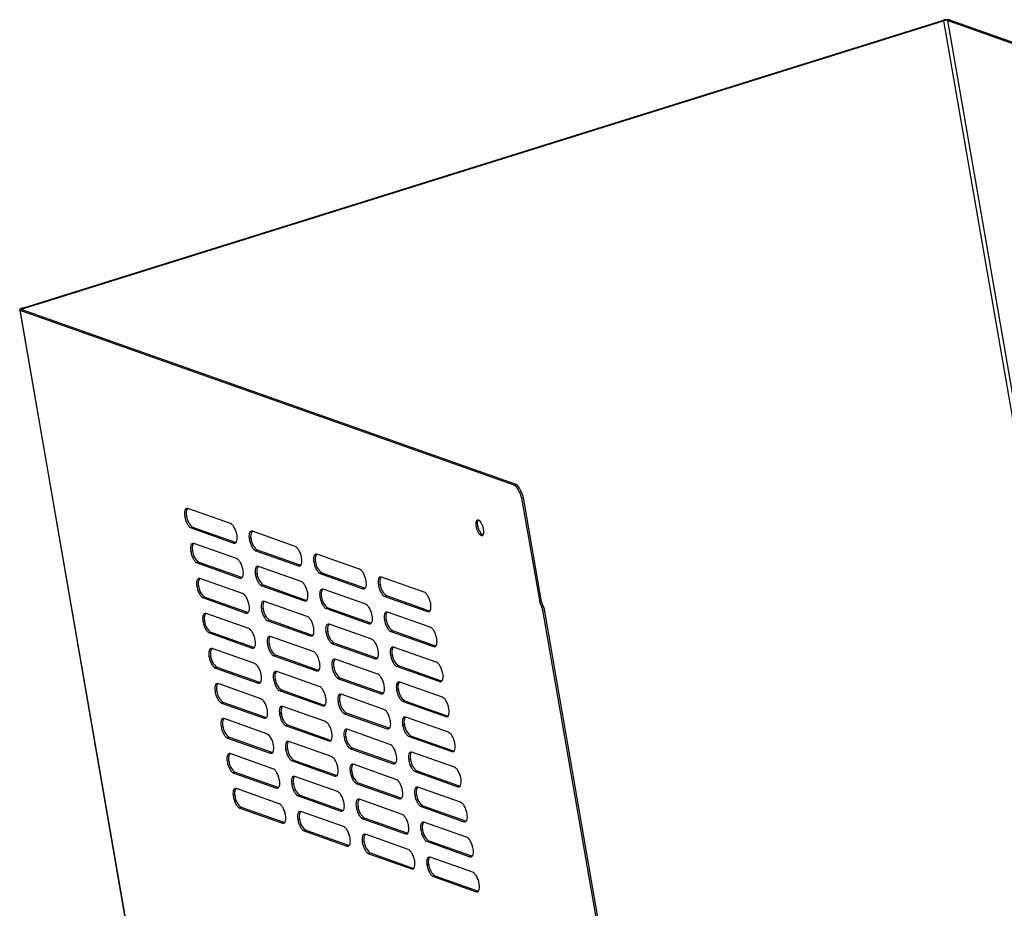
# Model space of a CAD drawing. Header units: millimetres. Extents: x -365 to 375, y -176 to 680.
# Tile 3 of 4: x -240 to -1, y 464 to 680. Entities that reach past the tile are written whole.
import ezdxf

# ---------------------------------------------------------------- set-up
doc = ezdxf.new("R2010")
doc.units = ezdxf.units.MM

msp = doc.modelspace()

# ---------------------------------------------------------------- linework, layer by layer
at = {"color": 7, "linetype": 'Continuous', "lineweight": 25}
for p, q in [((-239.67, 610.09), (-15.6, 680.15)), ((-239.43, 610.01), (-15.37, 680.07)), ((-15.37, 680.07), (-15.6, 680.15)), ((-15.37, 680.07), (70, 187.11)), ((-14.3, 680.15), (-13.86, 680.29)), ((71.07, 187.19), (-14.3, 680.15)), ((-14.3, 680.15), (105.99, 637.55)), ((-13.86, 680.29), (106.42, 637.69)), ((-240.33, 609.65), (-214.21, 458.78)), ((-239.74, 609.66), (-240.18, 609.52)), ((-119.89, 566.92), (-240.18, 609.52)), ((-214.07, 458.73), (-240.18, 609.52)), ((-119.46, 567.06), (-239.74, 609.66)), ((-239.43, 610.01), (-239.67, 610.09)), ((-239.34, 609.51), (-239.43, 610.01)), ((-119.89, 566.92), (-119.46, 567.06)), ((-118.7, 566.27), (-119.13, 566.13)), ((-118.6, 565.21), (-119.13, 566.13)), ((-118.7, 566.27), (-118.17, 565.34)), ((-118.6, 565.21), (-118.17, 565.34)), ((-117.66, 563.9), (-118.09, 563.77)), ((-118.09, 563.77), (-113.7, 538.4)), ((-113.27, 538.54), (-117.66, 563.9)), ((-188.99, 557.58), (-199.38, 561.26)), ((-199.72, 559.44), (-200.15, 559.31)), ((-198.13, 556.65), (-198.56, 556.52)), ((-198.56, 556.52), (-188.17, 552.84)), ((-187.74, 552.97), (-198.13, 556.65)), ((-128.77, 557.01), (-129.2, 556.87)), ((-173.27, 552.01), (-183.66, 555.69)), ((-187.52, 549.05), (-197.9, 552.73)), ((-187.74, 552.97), (-188.17, 552.84)), ((-184, 553.87), (-184.43, 553.74)), ((-198.24, 550.91), (-198.67, 550.77)), ((-182.4, 551.09), (-182.84, 550.95)), ((-182.84, 550.95), (-172.45, 547.27)), ((-172.02, 547.41), (-182.4, 551.09)), ((-157.55, 546.44), (-167.94, 550.12)), ((-196.65, 548.12), (-197.08, 547.99)), ((-197.08, 547.99), (-186.7, 544.31)), ((-186.26, 544.44), (-196.65, 548.12)), ((-171.79, 543.48), (-182.18, 547.16)), ((-172.02, 547.41), (-172.45, 547.27)), ((-168.27, 548.31), (-168.71, 548.17)), ((-186.26, 544.44), (-186.7, 544.31)), ((-182.52, 545.34), (-182.95, 545.21)), ((-166.68, 545.52), (-167.12, 545.38)), ((-167.12, 545.38), (-156.73, 541.7)), ((-156.3, 541.84), (-166.68, 545.52)), ((-141.83, 540.88), (-152.22, 544.55)), ((-196.76, 542.38), (-197.2, 542.24)), ((-186.04, 540.52), (-196.43, 544.19)), ((-180.93, 542.55), (-181.36, 542.42)), ((-181.36, 542.42), (-170.97, 538.74)), ((-170.54, 538.87), (-180.93, 542.55)), ((-152.55, 542.74), (-152.99, 542.6)), ((-195.17, 539.59), (-195.6, 539.45)), ((-184.78, 535.91), (-195.17, 539.59)), ((-166.8, 539.77), (-167.23, 539.64)), ((-156.07, 537.91), (-166.46, 541.59)), ((-156.3, 541.84), (-156.73, 541.7)), ((-150.96, 539.95), (-151.39, 539.81)), ((-151.39, 539.81), (-141.01, 536.14)), ((-140.57, 536.27), (-150.96, 539.95)), ((-195.6, 539.45), (-185.22, 535.78)), ((-170.32, 534.95), (-180.7, 538.63)), ((-170.54, 538.87), (-170.97, 538.74)), ((-113.7, 538.4), (-113.27, 538.54)), ((-113.01, 537.82), (-113.45, 537.68)), ((-113.45, 537.68), (-113.18, 537.22)), ((-113.18, 537.22), (-112.75, 537.36)), ((-112.75, 537.36), (-113.01, 537.82)), ((-184.56, 531.98), (-194.95, 535.66)), ((-184.78, 535.91), (-185.22, 535.78)), ((-181.04, 536.81), (-181.47, 536.67)), ((-165.21, 536.99), (-165.64, 536.85)), ((-165.64, 536.85), (-155.25, 533.17)), ((-154.82, 533.31), (-165.21, 536.99)), ((-140.35, 532.34), (-150.74, 536.02)), ((-140.57, 536.27), (-141.01, 536.14)), ((-112.5, 536.64), (-112.93, 536.5)), ((-92.03, 415.81), (-112.93, 536.5)), ((-91.6, 415.94), (-112.5, 536.64)), ((-195.28, 533.84), (-195.72, 533.71)), ((-179.45, 534.02), (-179.88, 533.89)), ((-179.88, 533.89), (-169.5, 530.21)), ((-169.06, 530.34), (-179.45, 534.02)), ((-154.6, 529.38), (-164.98, 533.06)), ((-154.82, 533.31), (-155.25, 533.17)), ((-151.07, 534.21), (-151.51, 534.07)), ((-193.69, 531.06), (-194.13, 530.92)), ((-194.13, 530.92), (-183.74, 527.24)), ((-183.31, 527.38), (-193.69, 531.06)), ((-168.84, 526.42), (-179.23, 530.09)), ((-169.06, 530.34), (-169.5, 530.21)), ((-165.32, 531.24), (-165.75, 531.11)), ((-149.48, 531.42), (-149.92, 531.28)), ((-149.92, 531.28), (-139.53, 527.6)), ((-139.1, 527.74), (-149.48, 531.42)), ((-179.56, 528.28), (-180, 528.14)), ((-163.73, 528.45), (-164.16, 528.32)), ((-164.16, 528.32), (-153.77, 524.64)), ((-153.34, 524.78), (-163.73, 528.45)), ((-139.1, 527.74), (-139.53, 527.6)), ((-193.81, 525.31), (-194.24, 525.18)), ((-183.08, 523.45), (-193.47, 527.13)), ((-183.31, 527.38), (-183.74, 527.24)), ((-177.97, 525.49), (-178.41, 525.35)), ((-178.41, 525.35), (-168.02, 521.68)), ((-167.59, 521.81), (-177.97, 525.49)), ((-149.6, 525.67), (-150.03, 525.54)), ((-138.87, 523.81), (-149.26, 527.49)), ((-153.12, 520.85), (-163.5, 524.53)), ((-153.34, 524.78), (-153.77, 524.64)), ((-148.01, 522.89), (-148.44, 522.75)), ((-148.44, 522.75), (-138.05, 519.07)), ((-137.62, 519.21), (-148.01, 522.89)), ((-192.22, 522.52), (-192.65, 522.39)), ((-192.65, 522.39), (-182.26, 518.71)), ((-181.83, 518.85), (-192.22, 522.52)), ((-167.36, 517.88), (-177.75, 521.56)), ((-167.59, 521.81), (-168.02, 521.68)), ((-163.84, 522.71), (-164.27, 522.57)), ((-181.61, 514.92), (-191.99, 518.6)), ((-181.83, 518.85), (-182.26, 518.71)), ((-178.09, 519.75), (-178.52, 519.61)), ((-162.25, 519.92), (-162.68, 519.79)), ((-162.68, 519.79), (-152.3, 516.11)), ((-151.86, 516.24), (-162.25, 519.92)), ((-137.4, 515.28), (-147.78, 518.96)), ((-137.62, 519.21), (-138.05, 519.07)), ((-192.33, 516.78), (-192.76, 516.65)), ((-176.49, 516.96), (-176.93, 516.82)), ((-176.93, 516.82), (-166.54, 513.14)), ((-166.11, 513.28), (-176.49, 516.96)), ((-151.64, 512.32), (-162.03, 515.99)), ((-151.86, 516.24), (-152.3, 516.11)), ((-148.12, 517.14), (-148.55, 517.01)), ((-190.74, 513.99), (-191.17, 513.86)), ((-191.17, 513.86), (-180.79, 510.18)), ((-180.35, 510.31), (-190.74, 513.99)), ((-166.11, 513.28), (-166.54, 513.14)), ((-162.36, 514.18), (-162.8, 514.04)), ((-146.53, 514.35), (-146.96, 514.22)), ((-146.96, 514.22), (-136.58, 510.54)), ((-136.14, 510.68), (-146.53, 514.35)), ((-176.61, 511.21), (-177.04, 511.08)), ((-165.88, 509.35), (-176.27, 513.03)), ((-160.77, 511.39), (-161.21, 511.25)), ((-161.21, 511.25), (-150.82, 507.58)), ((-150.39, 507.71), (-160.77, 511.39)), ((-180.13, 506.39), (-190.52, 510.07)), ((-180.35, 510.31), (-180.79, 510.18)), ((-175.02, 508.43), (-175.45, 508.29)), ((-164.63, 504.75), (-175.02, 508.43)), ((-146.64, 508.61), (-147.08, 508.47)), ((-135.92, 506.75), (-146.31, 510.43)), ((-136.14, 510.68), (-136.58, 510.54)), ((-190.85, 508.25), (-191.29, 508.11)), ((-175.45, 508.29), (-165.06, 504.61)), ((-150.16, 503.78), (-160.55, 507.46)), ((-150.39, 507.71), (-150.82, 507.58)), ((-189.26, 505.46), (-189.69, 505.33)), ((-189.69, 505.33), (-179.31, 501.65)), ((-178.87, 501.78), (-189.26, 505.46)), ((-164.41, 500.82), (-174.79, 504.5)), ((-164.63, 504.75), (-165.06, 504.61)), ((-160.89, 505.65), (-161.32, 505.51)), ((-145.05, 505.82), (-145.48, 505.69)), ((-145.48, 505.69), (-135.1, 502.01)), ((-134.66, 502.14), (-145.05, 505.82)), ((-178.65, 497.86), (-189.04, 501.53)), ((-178.87, 501.78), (-179.31, 501.65)), ((-178.77, 501.76), (-178.87, 501.78)), ((-175.13, 502.68), (-175.56, 502.55)), ((-159.3, 502.86), (-159.73, 502.72)), ((-159.73, 502.72), (-149.34, 499.04)), ((-148.91, 499.18), (-159.3, 502.86)), ((-134.44, 498.22), (-144.83, 501.89)), ((-134.66, 502.14), (-135.1, 502.01)), ((-189.37, 499.72), (-189.81, 499.58)), ((-173.54, 499.89), (-173.97, 499.76)), ((-173.97, 499.76), (-163.59, 496.08)), ((-163.15, 496.21), (-173.54, 499.89)), ((-148.69, 495.25), (-159.07, 498.93)), ((-148.91, 499.18), (-149.34, 499.04)), ((-145.16, 500.08), (-145.6, 499.94)), ((-187.78, 496.93), (-188.22, 496.79)), ((-188.22, 496.79), (-177.83, 493.12)), ((-177.4, 493.25), (-187.78, 496.93)), ((-159.41, 497.11), (-159.84, 496.98)), ((-143.57, 497.29), (-144.01, 497.15)), ((-144.01, 497.15), (-133.62, 493.48)), ((-133.19, 493.61), (-143.57, 497.29)), ((-173.65, 494.15), (-174.09, 494.01)), ((-162.93, 492.29), (-173.32, 495.97)), ((-163.15, 496.21), (-163.59, 496.08)), ((-157.82, 494.33), (-158.25, 494.19)), ((-158.25, 494.19), (-147.86, 490.51)), ((-147.43, 490.65), (-157.82, 494.33)), ((-177.17, 489.32), (-187.56, 493)), ((-177.4, 493.25), (-177.83, 493.12)), ((-132.96, 489.68), (-143.35, 493.36)), ((-133.19, 493.61), (-133.62, 493.48)), ((-187.9, 491.18), (-188.33, 491.05)), ((-172.06, 491.36), (-172.5, 491.23)), ((-172.5, 491.23), (-162.11, 487.55)), ((-161.68, 487.68), (-172.06, 491.36)), ((-147.21, 486.72), (-157.59, 490.4)), ((-147.43, 490.65), (-147.86, 490.51)), ((-143.69, 491.55), (-144.12, 491.41)), ((-186.31, 488.4), (-186.74, 488.26)), ((-186.74, 488.26), (-176.35, 484.58)), ((-175.92, 484.72), (-186.31, 488.4)), ((-161.45, 483.76), (-171.84, 487.43)), ((-161.68, 487.68), (-162.11, 487.55)), ((-157.93, 488.58), (-158.36, 488.45)), ((-142.1, 488.76), (-142.53, 488.62)), ((-142.53, 488.62), (-132.14, 484.94)), ((-131.71, 485.08), (-142.1, 488.76)), ((-175.92, 484.72), (-176.35, 484.58)), ((-172.18, 485.62), (-172.61, 485.48)), ((-156.34, 485.79), (-156.77, 485.66)), ((-156.77, 485.66), (-146.39, 481.98)), ((-145.95, 482.12), (-156.34, 485.79)), ((-131.49, 481.15), (-141.87, 484.83)), ((-131.71, 485.08), (-132.14, 484.94)), ((-170.58, 482.83), (-171.02, 482.69)), ((-171.02, 482.69), (-160.63, 479.02)), ((-160.2, 479.15), (-170.58, 482.83)), ((-145.95, 482.12), (-146.39, 481.98)), ((-142.21, 483.01), (-142.64, 482.88)), ((-156.45, 480.05), (-156.89, 479.91)), ((-145.73, 478.19), (-156.12, 481.87)), ((-140.62, 480.23), (-141.05, 480.09)), ((-141.05, 480.09), (-130.67, 476.41)), ((-130.23, 476.55), (-140.62, 480.23)), ((-160.2, 479.15), (-160.63, 479.02)), ((-154.86, 477.26), (-155.3, 477.13)), ((-144.48, 473.58), (-154.86, 477.26)), ((-155.3, 477.13), (-144.91, 473.45)), ((-130.01, 472.62), (-140.4, 476.3)), ((-130.23, 476.55), (-130.67, 476.41)), ((-144.48, 473.58), (-144.91, 473.45)), ((-140.73, 474.48), (-141.17, 474.35)), ((-139.14, 471.69), (-139.57, 471.56)), ((-139.57, 471.56), (-129.19, 467.88)), ((-128.75, 468.02), (-139.14, 471.69)), ((-128.75, 468.02), (-129.19, 467.88))]:
    msp.add_line(p, q, dxfattribs=at)
at = {"color": 7, "linetype": 'Continuous', "lineweight": 25, "flags": 128}
for points in [[(-239.67, 610.09), (-239.87, 610.02), (-240.05, 609.94), (-240.19, 609.86), (-240.28, 609.78), (-240.33, 609.7), (-240.33, 609.63), (-240.28, 609.57), (-240.18, 609.52)], [(-239.43, 610.01), (-239.56, 609.96), (-239.67, 609.91), (-239.75, 609.86), (-239.81, 609.81), (-239.84, 609.77), (-239.84, 609.72), (-239.8, 609.69), (-239.74, 609.66)], [(-128.77, 557.01), (-128.82, 557.69), (-128.72, 558.21)], [(-179.31, 501.65), (-179.09, 501.61), (-178.89, 501.67), (-178.72, 501.81), (-178.59, 502.05), (-178.51, 502.35), (-178.47, 502.72), (-178.48, 503.14), (-178.54, 503.6)]]:
    msp.add_lwpolyline(points, dxfattribs=at)
at = {"color": 7, "linetype": 'Continuous', "lineweight": 25}
for centre, radius, start, end in [((-14.48, 676.95), 3.39, 79.5354, 109.3203), ((-14.67, 678.1), 2.09, 79.5354, 109.3203), ((-120.24, 565.54), 1.71, 25.1871, 62.7554), ((-122.14, 563.13), 4.54, 9.8067, 29.1427), ((-197.64, 560.11), 2.18, 147.2546, 197.8731), ((-195.92, 559.76), 3.81, 184.8074, 234.6071), ((-125.8, 557.26), 2.98, 184.8209, 234.5497), ((-181.92, 554.54), 2.18, 147.2546, 197.8731), ((-196.16, 551.58), 2.18, 147.2546, 197.8731), ((-180.2, 554.19), 3.81, 184.8074, 234.6071), ((-194.44, 551.23), 3.81, 184.8074, 234.6071), ((-166.2, 548.98), 2.18, 147.2546, 197.8731), ((-180.44, 546.01), 2.18, 147.2546, 197.8731), ((-164.48, 548.62), 3.81, 184.8074, 234.6071), ((-178.72, 545.66), 3.81, 184.8074, 234.6071), ((-150.48, 543.41), 2.18, 147.2546, 197.8731), ((-194.69, 543.05), 2.18, 147.2546, 197.8731), ((-192.96, 542.7), 3.81, 184.8074, 234.6071), ((-148.75, 543.06), 3.81, 184.8074, 234.6071), ((-164.72, 540.44), 2.18, 147.2546, 197.8731), ((-163, 540.09), 3.81, 184.8074, 234.6071), ((-178.96, 537.48), 2.18, 147.2546, 197.8731), ((-111.46, 538.79), 2.27, 189.8067, 209.1427), ((-114.74, 536.25), 2.27, 9.8067, 29.1427), ((-193.21, 534.51), 2.18, 147.2546, 197.8731), ((-177.24, 537.13), 3.81, 184.8074, 234.6071), ((-149, 534.88), 2.18, 147.2546, 197.8731), ((-191.49, 534.16), 3.81, 184.8074, 234.6071), ((-163.24, 531.91), 2.18, 147.2546, 197.8731), ((-147.28, 534.53), 3.81, 184.8074, 234.6071), ((-177.49, 528.95), 2.18, 147.2546, 197.8731), ((-161.52, 531.56), 3.81, 184.8074, 234.6071), ((-175.76, 528.6), 3.81, 184.8074, 234.6071), ((-191.73, 525.98), 2.18, 147.2546, 197.8731), ((-190.01, 525.63), 3.81, 184.8074, 234.6071), ((-147.52, 526.34), 2.18, 147.2546, 197.8731), ((-145.8, 525.99), 3.81, 184.8074, 234.6071), ((-161.76, 523.38), 2.18, 147.2546, 197.8731), ((-176.01, 520.41), 2.18, 147.2546, 197.8731), ((-160.04, 523.03), 3.81, 184.8074, 234.6071), ((-190.25, 517.45), 2.18, 147.2546, 197.8731), ((-174.29, 520.06), 3.81, 184.8074, 234.6071), ((-146.04, 517.81), 2.18, 147.2546, 197.8731), ((-188.53, 517.1), 3.81, 184.8074, 234.6071), ((-160.29, 514.85), 2.18, 147.2546, 197.8731), ((-144.32, 517.46), 3.81, 184.8074, 234.6071), ((-158.57, 514.5), 3.81, 184.8074, 234.6071), ((-174.53, 511.88), 2.18, 147.2546, 197.8731), ((-172.81, 511.53), 3.81, 184.8074, 234.6071), ((-188.78, 508.92), 2.18, 147.2546, 197.8731), ((-144.57, 509.28), 2.18, 147.2546, 197.8731), ((-142.84, 508.93), 3.81, 184.8074, 234.6071), ((-187.05, 508.57), 3.81, 184.8074, 234.6071), ((-182.34, 503.28), 3.81, 4.8074, 54.6071), ((-158.81, 506.32), 2.18, 147.2546, 197.8731), ((-173.05, 503.35), 2.18, 147.2546, 197.8731), ((-157.09, 505.96), 3.81, 184.8074, 234.6071), ((-187.3, 500.39), 2.18, 147.2546, 197.8731), ((-171.33, 503), 3.81, 184.8074, 234.6071), ((-143.09, 500.75), 2.18, 147.2546, 197.8731), ((-185.58, 500.04), 3.81, 184.8074, 234.6071), ((-157.33, 497.78), 2.18, 147.2546, 197.8731), ((-141.37, 500.4), 3.81, 184.8074, 234.6071), ((-155.61, 497.43), 3.81, 184.8074, 234.6071), ((-171.58, 494.82), 2.18, 147.2546, 197.8731), ((-169.85, 494.47), 3.81, 184.8074, 234.6071), ((-185.82, 491.85), 2.18, 147.2546, 197.8731), ((-141.61, 492.22), 2.18, 147.2546, 197.8731), ((-184.1, 491.5), 3.81, 184.8074, 234.6071), ((-155.85, 489.25), 2.18, 147.2546, 197.8731), ((-139.89, 491.87), 3.81, 184.8074, 234.6071), ((-170.1, 486.29), 2.18, 147.2546, 197.8731), ((-154.13, 488.9), 3.81, 184.8074, 234.6071), ((-168.38, 485.94), 3.81, 184.8074, 234.6071), ((-140.13, 483.68), 2.18, 147.2546, 197.8731), ((-138.41, 483.33), 3.81, 184.8074, 234.6071), ((-154.38, 480.72), 2.18, 147.2546, 197.8731), ((-152.66, 480.37), 3.81, 184.8074, 234.6071), ((-138.66, 475.15), 2.18, 147.2546, 197.8731), ((-136.93, 474.8), 3.81, 184.8074, 234.6071)]:
    msp.add_arc(centre, radius, start, end, dxfattribs=at)
for points, knots in [([(-119.13, 566.13), (-119.27, 566.35), (-119.52, 566.73), (-119.78, 566.86), (-119.89, 566.92)], [0, 0, 0, 0, 0.5592399, 1, 1, 1, 1]), ([(-118.09, 563.77), (-118.16, 564.06), (-118.28, 564.57), (-118.5, 565.01), (-118.6, 565.21)], [0, 0, 0, 0, 0.55924, 1, 1, 1, 1]), ([(-199.38, 561.26), (-199.55, 561.27), (-199.88, 561.31), (-200.15, 560.81), (-200.25, 560.11), (-200.18, 559.57), (-200.15, 559.31)], [0, 0, 0, 0, 0.279619, 0.559238, 0.779619, 1, 1, 1, 1]), ([(-200.15, 559.31), (-200.07, 558.95), (-199.9, 558.24), (-199.45, 557.35), (-198.98, 556.74), (-198.7, 556.59), (-198.56, 556.52)], [0, 0, 0, 0, 0.279619, 0.559238, 0.77962, 1, 1, 1, 1]), ([(-187.4, 554.79), (-187.49, 555.15), (-187.65, 555.86), (-188.1, 556.75), (-188.57, 557.35), (-188.85, 557.5), (-188.99, 557.58)], [0, 0, 0, 0, 0.279599, 0.559198, 0.779564, 1, 1, 1, 1]), ([(-127.36, 556.22), (-127.41, 556.46), (-127.52, 556.96), (-127.84, 557.65), (-128.22, 558.17), (-128.61, 558.44), (-128.94, 558.42), (-129.18, 558.12), (-129.28, 557.58), (-129.23, 557.11), (-129.2, 556.87)], [0, 0, 0, 0, 0.125, 0.25, 0.375, 0.5, 0.625, 0.75, 0.875, 1, 1, 1, 1]), ([(-129.2, 556.87), (-129.14, 556.62), (-129.03, 556.13), (-128.71, 555.44), (-128.34, 554.92), (-127.95, 554.65), (-127.61, 554.66), (-127.38, 554.97), (-127.27, 555.51), (-127.33, 555.98), (-127.36, 556.22)], [0, 0, 0, 0, 0.1250004, 0.25, 0.3749997, 0.5000002, 0.6250005, 0.7500001, 0.8749998, 1, 1, 1, 1]), ([(-188.17, 552.84), (-188.01, 552.82), (-187.68, 552.79), (-187.4, 553.29), (-187.3, 553.99), (-187.37, 554.52), (-187.4, 554.79)], [0, 0, 0, 0, 0.279599, 0.559198, 0.779564, 1, 1, 1, 1]), ([(-183.66, 555.69), (-183.82, 555.71), (-184.15, 555.74), (-184.43, 555.24), (-184.53, 554.54), (-184.46, 554.01), (-184.43, 553.74)], [0, 0, 0, 0, 0.279619, 0.559238, 0.779619, 1, 1, 1, 1]), ([(-197.9, 552.73), (-198.07, 552.74), (-198.4, 552.78), (-198.68, 552.28), (-198.77, 551.58), (-198.71, 551.04), (-198.67, 550.77)], [0, 0, 0, 0, 0.2796192, 0.5592384, 0.7796195, 1, 1, 1, 1]), ([(-184.43, 553.74), (-184.35, 553.38), (-184.18, 552.67), (-183.73, 551.78), (-183.26, 551.18), (-182.98, 551.03), (-182.84, 550.95)], [0, 0, 0, 0, 0.279619, 0.559238, 0.77962, 1, 1, 1, 1]), ([(-171.68, 549.22), (-171.76, 549.58), (-171.93, 550.29), (-172.38, 551.18), (-172.85, 551.78), (-173.13, 551.94), (-173.27, 552.01)], [0, 0, 0, 0, 0.279599, 0.559198, 0.779564, 1, 1, 1, 1]), ([(-198.67, 550.77), (-198.59, 550.42), (-198.43, 549.71), (-197.97, 548.82), (-197.5, 548.21), (-197.22, 548.06), (-197.08, 547.99)], [0, 0, 0, 0, 0.279619, 0.559238, 0.77962, 1, 1, 1, 1]), ([(-172.45, 547.27), (-172.29, 547.25), (-171.95, 547.22), (-171.68, 547.72), (-171.58, 548.42), (-171.65, 548.95), (-171.68, 549.22)], [0, 0, 0, 0, 0.279599, 0.559198, 0.779564, 1, 1, 1, 1]), ([(-167.94, 550.12), (-168.1, 550.14), (-168.43, 550.17), (-168.71, 549.67), (-168.81, 548.98), (-168.74, 548.44), (-168.71, 548.17)], [0, 0, 0, 0, 0.279619, 0.559238, 0.779619, 1, 1, 1, 1]), ([(-185.93, 546.26), (-186.01, 546.61), (-186.17, 547.33), (-186.62, 548.22), (-187.09, 548.82), (-187.38, 548.97), (-187.52, 549.05)], [0, 0, 0, 0, 0.2795992, 0.5591984, 0.7795636, 1, 1, 1, 1]), ([(-182.18, 547.16), (-182.35, 547.17), (-182.68, 547.21), (-182.96, 546.71), (-183.05, 546.01), (-182.98, 545.47), (-182.95, 545.21)], [0, 0, 0, 0, 0.279619, 0.559238, 0.779619, 1, 1, 1, 1]), ([(-168.71, 548.17), (-168.62, 547.81), (-168.46, 547.1), (-168.01, 546.21), (-167.54, 545.61), (-167.26, 545.46), (-167.12, 545.38)], [0, 0, 0, 0, 0.279619, 0.559238, 0.77962, 1, 1, 1, 1]), ([(-186.7, 544.31), (-186.53, 544.29), (-186.2, 544.26), (-185.92, 544.75), (-185.82, 545.45), (-185.89, 545.99), (-185.93, 546.26)], [0, 0, 0, 0, 0.279599, 0.559198, 0.779564, 1, 1, 1, 1]), ([(-182.95, 545.21), (-182.87, 544.85), (-182.7, 544.14), (-182.25, 543.25), (-181.78, 542.65), (-181.5, 542.49), (-181.36, 542.42)], [0, 0, 0, 0, 0.279619, 0.559238, 0.77962, 1, 1, 1, 1]), ([(-155.96, 543.66), (-156.04, 544.01), (-156.21, 544.72), (-156.66, 545.61), (-157.13, 546.22), (-157.41, 546.37), (-157.55, 546.44)], [0, 0, 0, 0, 0.2795992, 0.5591984, 0.7795636, 1, 1, 1, 1]), ([(-152.22, 544.55), (-152.38, 544.57), (-152.71, 544.6), (-152.99, 544.11), (-153.09, 543.41), (-153.02, 542.87), (-152.99, 542.6)], [0, 0, 0, 0, 0.2796192, 0.5592384, 0.7796195, 1, 1, 1, 1]), ([(-196.43, 544.19), (-196.59, 544.21), (-196.92, 544.24), (-197.2, 543.75), (-197.3, 543.05), (-197.23, 542.51), (-197.2, 542.24)], [0, 0, 0, 0, 0.2796192, 0.5592384, 0.7796195, 1, 1, 1, 1]), ([(-197.2, 542.24), (-197.11, 541.89), (-196.95, 541.17), (-196.5, 540.28), (-196.03, 539.68), (-195.75, 539.53), (-195.6, 539.45)], [0, 0, 0, 0, 0.279619, 0.559238, 0.77962, 1, 1, 1, 1]), ([(-170.2, 540.69), (-170.29, 541.05), (-170.45, 541.76), (-170.9, 542.65), (-171.37, 543.25), (-171.65, 543.4), (-171.79, 543.48)], [0, 0, 0, 0, 0.2795992, 0.5591984, 0.7795636, 1, 1, 1, 1]), ([(-156.73, 541.7), (-156.56, 541.69), (-156.23, 541.65), (-155.96, 542.15), (-155.86, 542.85), (-155.93, 543.39), (-155.96, 543.66)], [0, 0, 0, 0, 0.279599, 0.559198, 0.779564, 1, 1, 1, 1]), ([(-152.99, 542.6), (-152.9, 542.25), (-152.74, 541.54), (-152.29, 540.64), (-151.82, 540.04), (-151.54, 539.89), (-151.39, 539.81)], [0, 0, 0, 0, 0.279619, 0.559238, 0.77962, 1, 1, 1, 1]), ([(-184.45, 537.73), (-184.53, 538.08), (-184.7, 538.79), (-185.15, 539.68), (-185.62, 540.29), (-185.9, 540.44), (-186.04, 540.52)], [0, 0, 0, 0, 0.2795992, 0.5591984, 0.7795636, 1, 1, 1, 1]), ([(-170.97, 538.74), (-170.81, 538.72), (-170.48, 538.69), (-170.2, 539.19), (-170.1, 539.89), (-170.17, 540.42), (-170.2, 540.69)], [0, 0, 0, 0, 0.279599, 0.559198, 0.779564, 1, 1, 1, 1]), ([(-166.46, 541.59), (-166.62, 541.61), (-166.96, 541.64), (-167.23, 541.14), (-167.33, 540.44), (-167.26, 539.91), (-167.23, 539.64)], [0, 0, 0, 0, 0.279619, 0.559238, 0.779619, 1, 1, 1, 1]), ([(-167.23, 539.64), (-167.15, 539.28), (-166.98, 538.57), (-166.53, 537.68), (-166.06, 537.08), (-165.78, 536.93), (-165.64, 536.85)], [0, 0, 0, 0, 0.2796191, 0.5592383, 0.7796199, 1, 1, 1, 1]), ([(-140.24, 538.09), (-140.32, 538.44), (-140.49, 539.15), (-140.94, 540.05), (-141.41, 540.65), (-141.69, 540.8), (-141.83, 540.88)], [0, 0, 0, 0, 0.2795992, 0.5591984, 0.7795636, 1, 1, 1, 1]), ([(-185.22, 535.78), (-185.05, 535.76), (-184.72, 535.73), (-184.44, 536.22), (-184.35, 536.92), (-184.41, 537.46), (-184.45, 537.73)], [0, 0, 0, 0, 0.279599, 0.559198, 0.779564, 1, 1, 1, 1]), ([(-180.7, 538.63), (-180.87, 538.64), (-181.2, 538.68), (-181.48, 538.18), (-181.57, 537.48), (-181.51, 536.94), (-181.47, 536.67)], [0, 0, 0, 0, 0.2796192, 0.5592384, 0.7796195, 1, 1, 1, 1]), ([(-154.48, 535.12), (-154.56, 535.48), (-154.73, 536.19), (-155.18, 537.08), (-155.65, 537.68), (-155.93, 537.84), (-156.07, 537.91)], [0, 0, 0, 0, 0.2795992, 0.5591984, 0.7795636, 1, 1, 1, 1]), ([(-141.01, 536.14), (-140.84, 536.12), (-140.51, 536.09), (-140.23, 536.58), (-140.14, 537.28), (-140.2, 537.82), (-140.24, 538.09)], [0, 0, 0, 0, 0.279599, 0.559198, 0.779564, 1, 1, 1, 1]), ([(-194.95, 535.66), (-195.11, 535.68), (-195.44, 535.71), (-195.72, 535.21), (-195.82, 534.51), (-195.75, 533.98), (-195.72, 533.71)], [0, 0, 0, 0, 0.279619, 0.559238, 0.779619, 1, 1, 1, 1]), ([(-181.47, 536.67), (-181.39, 536.32), (-181.23, 535.61), (-180.78, 534.72), (-180.31, 534.11), (-180.02, 533.96), (-179.88, 533.89)], [0, 0, 0, 0, 0.279619, 0.559238, 0.77962, 1, 1, 1, 1]), ([(-168.73, 532.16), (-168.81, 532.51), (-168.97, 533.23), (-169.42, 534.12), (-169.89, 534.72), (-170.18, 534.87), (-170.32, 534.95)], [0, 0, 0, 0, 0.279599, 0.559198, 0.779564, 1, 1, 1, 1]), ([(-155.25, 533.17), (-155.09, 533.15), (-154.76, 533.12), (-154.48, 533.62), (-154.38, 534.32), (-154.45, 534.86), (-154.48, 535.12)], [0, 0, 0, 0, 0.279599, 0.559198, 0.779564, 1, 1, 1, 1]), ([(-150.74, 536.02), (-150.9, 536.04), (-151.23, 536.07), (-151.51, 535.57), (-151.61, 534.88), (-151.54, 534.34), (-151.51, 534.07)], [0, 0, 0, 0, 0.279619, 0.559238, 0.779619, 1, 1, 1, 1]), ([(-195.72, 533.71), (-195.64, 533.35), (-195.47, 532.64), (-195.02, 531.75), (-194.55, 531.15), (-194.27, 531), (-194.13, 530.92)], [0, 0, 0, 0, 0.2796191, 0.5592383, 0.7796199, 1, 1, 1, 1]), ([(-164.98, 533.06), (-165.15, 533.07), (-165.48, 533.11), (-165.76, 532.61), (-165.85, 531.91), (-165.79, 531.37), (-165.75, 531.11)], [0, 0, 0, 0, 0.279619, 0.559238, 0.779619, 1, 1, 1, 1]), ([(-151.51, 534.07), (-151.43, 533.71), (-151.26, 533), (-150.81, 532.11), (-150.34, 531.51), (-150.06, 531.36), (-149.92, 531.28)], [0, 0, 0, 0, 0.279619, 0.559238, 0.77962, 1, 1, 1, 1]), ([(-138.76, 529.56), (-138.84, 529.91), (-139.01, 530.62), (-139.46, 531.51), (-139.93, 532.12), (-140.21, 532.27), (-140.35, 532.34)], [0, 0, 0, 0, 0.279599, 0.559198, 0.779564, 1, 1, 1, 1]), ([(-182.97, 529.2), (-183.05, 529.55), (-183.22, 530.26), (-183.67, 531.15), (-184.14, 531.76), (-184.42, 531.91), (-184.56, 531.98)], [0, 0, 0, 0, 0.279599, 0.559198, 0.779564, 1, 1, 1, 1]), ([(-179.23, 530.09), (-179.39, 530.11), (-179.72, 530.14), (-180, 529.65), (-180.1, 528.95), (-180.03, 528.41), (-180, 528.14)], [0, 0, 0, 0, 0.2796192, 0.5592384, 0.7796195, 1, 1, 1, 1]), ([(-169.5, 530.21), (-169.33, 530.19), (-169, 530.16), (-168.72, 530.65), (-168.63, 531.35), (-168.69, 531.89), (-168.73, 532.16)], [0, 0, 0, 0, 0.2795992, 0.5591984, 0.7795636, 1, 1, 1, 1]), ([(-165.75, 531.11), (-165.67, 530.75), (-165.5, 530.04), (-165.05, 529.15), (-164.58, 528.55), (-164.3, 528.39), (-164.16, 528.32)], [0, 0, 0, 0, 0.279619, 0.559238, 0.77962, 1, 1, 1, 1]), ([(-183.74, 527.24), (-183.57, 527.23), (-183.24, 527.19), (-182.97, 527.69), (-182.87, 528.39), (-182.94, 528.93), (-182.97, 529.2)], [0, 0, 0, 0, 0.279599, 0.559198, 0.779564, 1, 1, 1, 1]), ([(-180, 528.14), (-179.91, 527.79), (-179.75, 527.07), (-179.3, 526.18), (-178.83, 525.58), (-178.55, 525.43), (-178.41, 525.35)], [0, 0, 0, 0, 0.279619, 0.559238, 0.77962, 1, 1, 1, 1]), ([(-153, 526.59), (-153.09, 526.95), (-153.25, 527.66), (-153.7, 528.55), (-154.17, 529.15), (-154.45, 529.3), (-154.6, 529.38)], [0, 0, 0, 0, 0.279599, 0.559198, 0.779564, 1, 1, 1, 1]), ([(-139.53, 527.6), (-139.36, 527.59), (-139.03, 527.55), (-138.76, 528.05), (-138.66, 528.75), (-138.73, 529.29), (-138.76, 529.56)], [0, 0, 0, 0, 0.279599, 0.559198, 0.779564, 1, 1, 1, 1]), ([(-193.47, 527.13), (-193.64, 527.15), (-193.97, 527.18), (-194.24, 526.68), (-194.34, 525.98), (-194.27, 525.45), (-194.24, 525.18)], [0, 0, 0, 0, 0.279619, 0.559238, 0.779619, 1, 1, 1, 1]), ([(-194.24, 525.18), (-194.16, 524.82), (-193.99, 524.11), (-193.54, 523.22), (-193.07, 522.62), (-192.79, 522.47), (-192.65, 522.39)], [0, 0, 0, 0, 0.2796191, 0.5592383, 0.7796199, 1, 1, 1, 1]), ([(-167.25, 523.63), (-167.33, 523.98), (-167.5, 524.69), (-167.95, 525.59), (-168.42, 526.19), (-168.7, 526.34), (-168.84, 526.42)], [0, 0, 0, 0, 0.279599, 0.559198, 0.779564, 1, 1, 1, 1]), ([(-153.77, 524.64), (-153.61, 524.62), (-153.28, 524.59), (-153, 525.09), (-152.9, 525.79), (-152.97, 526.32), (-153, 526.59)], [0, 0, 0, 0, 0.279599, 0.559198, 0.779564, 1, 1, 1, 1]), ([(-149.26, 527.49), (-149.43, 527.51), (-149.76, 527.54), (-150.03, 527.04), (-150.13, 526.34), (-150.06, 525.81), (-150.03, 525.54)], [0, 0, 0, 0, 0.279619, 0.559238, 0.779619, 1, 1, 1, 1]), ([(-150.03, 525.54), (-149.95, 525.18), (-149.78, 524.47), (-149.33, 523.58), (-148.86, 522.98), (-148.58, 522.83), (-148.44, 522.75)], [0, 0, 0, 0, 0.279619, 0.559238, 0.77962, 1, 1, 1, 1]), ([(-181.49, 520.66), (-181.58, 521.02), (-181.74, 521.73), (-182.19, 522.62), (-182.66, 523.22), (-182.94, 523.38), (-183.08, 523.45)], [0, 0, 0, 0, 0.279599, 0.559198, 0.779564, 1, 1, 1, 1]), ([(-168.02, 521.68), (-167.85, 521.66), (-167.52, 521.63), (-167.24, 522.12), (-167.15, 522.82), (-167.22, 523.36), (-167.25, 523.63)], [0, 0, 0, 0, 0.279599, 0.559198, 0.779564, 1, 1, 1, 1]), ([(-163.5, 524.53), (-163.67, 524.54), (-164, 524.58), (-164.28, 524.08), (-164.38, 523.38), (-164.31, 522.84), (-164.27, 522.57)], [0, 0, 0, 0, 0.279619, 0.559238, 0.779619, 1, 1, 1, 1]), ([(-137.28, 521.02), (-137.37, 521.38), (-137.53, 522.09), (-137.98, 522.98), (-138.45, 523.58), (-138.73, 523.74), (-138.87, 523.81)], [0, 0, 0, 0, 0.2795992, 0.5591984, 0.7795636, 1, 1, 1, 1]), ([(-182.26, 518.71), (-182.1, 518.69), (-181.77, 518.66), (-181.49, 519.16), (-181.39, 519.86), (-181.46, 520.39), (-181.49, 520.66)], [0, 0, 0, 0, 0.2795992, 0.5591984, 0.7795636, 1, 1, 1, 1]), ([(-177.75, 521.56), (-177.91, 521.58), (-178.24, 521.61), (-178.52, 521.11), (-178.62, 520.42), (-178.55, 519.88), (-178.52, 519.61)], [0, 0, 0, 0, 0.279619, 0.559238, 0.779619, 1, 1, 1, 1]), ([(-164.27, 522.57), (-164.19, 522.22), (-164.03, 521.51), (-163.58, 520.62), (-163.11, 520.01), (-162.82, 519.86), (-162.68, 519.79)], [0, 0, 0, 0, 0.279619, 0.559238, 0.77962, 1, 1, 1, 1]), ([(-151.53, 518.06), (-151.61, 518.42), (-151.77, 519.13), (-152.23, 520.02), (-152.7, 520.62), (-152.98, 520.77), (-153.12, 520.85)], [0, 0, 0, 0, 0.279599, 0.559198, 0.779564, 1, 1, 1, 1]), ([(-138.05, 519.07), (-137.89, 519.06), (-137.56, 519.02), (-137.28, 519.52), (-137.18, 520.22), (-137.25, 520.76), (-137.28, 521.02)], [0, 0, 0, 0, 0.2795992, 0.5591984, 0.7795636, 1, 1, 1, 1]), ([(-191.99, 518.6), (-192.16, 518.61), (-192.49, 518.65), (-192.77, 518.15), (-192.86, 517.45), (-192.8, 516.91), (-192.76, 516.65)], [0, 0, 0, 0, 0.2796192, 0.5592384, 0.7796195, 1, 1, 1, 1]), ([(-178.52, 519.61), (-178.44, 519.25), (-178.27, 518.54), (-177.82, 517.65), (-177.35, 517.05), (-177.07, 516.9), (-176.93, 516.82)], [0, 0, 0, 0, 0.2796191, 0.5592383, 0.7796199, 1, 1, 1, 1]), ([(-152.3, 516.11), (-152.13, 516.09), (-151.8, 516.06), (-151.52, 516.56), (-151.43, 517.25), (-151.49, 517.79), (-151.53, 518.06)], [0, 0, 0, 0, 0.279599, 0.559198, 0.779564, 1, 1, 1, 1]), ([(-147.78, 518.96), (-147.95, 518.97), (-148.28, 519.01), (-148.56, 518.51), (-148.65, 517.81), (-148.59, 517.27), (-148.55, 517.01)], [0, 0, 0, 0, 0.279619, 0.559238, 0.779619, 1, 1, 1, 1]), ([(-192.76, 516.65), (-192.68, 516.29), (-192.52, 515.58), (-192.06, 514.69), (-191.59, 514.08), (-191.31, 513.93), (-191.17, 513.86)], [0, 0, 0, 0, 0.279619, 0.559238, 0.77962, 1, 1, 1, 1]), ([(-165.77, 515.1), (-165.85, 515.45), (-166.02, 516.16), (-166.47, 517.05), (-166.94, 517.66), (-167.22, 517.81), (-167.36, 517.88)], [0, 0, 0, 0, 0.279599, 0.559198, 0.779564, 1, 1, 1, 1]), ([(-162.03, 515.99), (-162.19, 516.01), (-162.52, 516.04), (-162.8, 515.55), (-162.9, 514.85), (-162.83, 514.31), (-162.8, 514.04)], [0, 0, 0, 0, 0.2796192, 0.5592384, 0.7796195, 1, 1, 1, 1]), ([(-148.55, 517.01), (-148.47, 516.65), (-148.31, 515.94), (-147.85, 515.05), (-147.38, 514.45), (-147.1, 514.29), (-146.96, 514.22)], [0, 0, 0, 0, 0.279619, 0.559238, 0.77962, 1, 1, 1, 1]), ([(-180.02, 512.13), (-180.1, 512.49), (-180.26, 513.2), (-180.71, 514.09), (-181.18, 514.69), (-181.47, 514.84), (-181.61, 514.92)], [0, 0, 0, 0, 0.279599, 0.559198, 0.779564, 1, 1, 1, 1]), ([(-166.54, 513.14), (-166.38, 513.13), (-166.04, 513.09), (-165.77, 513.59), (-165.67, 514.29), (-165.74, 514.83), (-165.77, 515.1)], [0, 0, 0, 0, 0.279599, 0.559198, 0.779564, 1, 1, 1, 1]), ([(-162.8, 514.04), (-162.71, 513.69), (-162.55, 512.98), (-162.1, 512.08), (-161.63, 511.48), (-161.35, 511.33), (-161.21, 511.25)], [0, 0, 0, 0, 0.2796191, 0.5592383, 0.7796199, 1, 1, 1, 1]), ([(-135.81, 512.49), (-135.89, 512.85), (-136.05, 513.56), (-136.5, 514.45), (-136.97, 515.05), (-137.26, 515.2), (-137.4, 515.28)], [0, 0, 0, 0, 0.279599, 0.559198, 0.779564, 1, 1, 1, 1]), ([(-180.79, 510.18), (-180.62, 510.16), (-180.29, 510.13), (-180.01, 510.63), (-179.91, 511.33), (-179.98, 511.86), (-180.02, 512.13)], [0, 0, 0, 0, 0.279599, 0.559198, 0.779564, 1, 1, 1, 1]), ([(-176.27, 513.03), (-176.44, 513.05), (-176.77, 513.08), (-177.05, 512.58), (-177.14, 511.88), (-177.07, 511.35), (-177.04, 511.08)], [0, 0, 0, 0, 0.279619, 0.559238, 0.779619, 1, 1, 1, 1]), ([(-177.04, 511.08), (-176.96, 510.72), (-176.79, 510.01), (-176.34, 509.12), (-175.87, 508.52), (-175.59, 508.37), (-175.45, 508.29)], [0, 0, 0, 0, 0.279619, 0.559238, 0.77962, 1, 1, 1, 1]), ([(-150.05, 509.53), (-150.13, 509.88), (-150.3, 510.59), (-150.75, 511.49), (-151.22, 512.09), (-151.5, 512.24), (-151.64, 512.32)], [0, 0, 0, 0, 0.279599, 0.559198, 0.779564, 1, 1, 1, 1]), ([(-136.58, 510.54), (-136.41, 510.52), (-136.08, 510.49), (-135.8, 510.99), (-135.7, 511.69), (-135.77, 512.22), (-135.81, 512.49)], [0, 0, 0, 0, 0.279599, 0.559198, 0.779564, 1, 1, 1, 1]), ([(-190.52, 510.07), (-190.68, 510.08), (-191.01, 510.12), (-191.29, 509.62), (-191.39, 508.92), (-191.32, 508.38), (-191.29, 508.11)], [0, 0, 0, 0, 0.279619, 0.559238, 0.779619, 1, 1, 1, 1]), ([(-164.29, 506.56), (-164.38, 506.92), (-164.54, 507.63), (-164.99, 508.52), (-165.46, 509.12), (-165.74, 509.28), (-165.88, 509.35)], [0, 0, 0, 0, 0.279599, 0.559198, 0.779564, 1, 1, 1, 1]), ([(-150.82, 507.58), (-150.65, 507.56), (-150.32, 507.53), (-150.05, 508.02), (-149.95, 508.72), (-150.02, 509.26), (-150.05, 509.53)], [0, 0, 0, 0, 0.2795992, 0.5591984, 0.7795636, 1, 1, 1, 1]), ([(-146.31, 510.43), (-146.47, 510.44), (-146.8, 510.48), (-147.08, 509.98), (-147.18, 509.28), (-147.11, 508.74), (-147.08, 508.47)], [0, 0, 0, 0, 0.279619, 0.559238, 0.779619, 1, 1, 1, 1]), ([(-147.08, 508.47), (-146.99, 508.12), (-146.83, 507.41), (-146.38, 506.52), (-145.91, 505.91), (-145.63, 505.76), (-145.48, 505.69)], [0, 0, 0, 0, 0.2796191, 0.5592383, 0.7796199, 1, 1, 1, 1]), ([(-191.29, 508.11), (-191.2, 507.76), (-191.04, 507.05), (-190.59, 506.16), (-190.12, 505.55), (-189.84, 505.4), (-189.69, 505.33)], [0, 0, 0, 0, 0.2796191, 0.5592383, 0.7796199, 1, 1, 1, 1]), ([(-165.06, 504.61), (-164.9, 504.59), (-164.57, 504.56), (-164.29, 505.06), (-164.19, 505.76), (-164.26, 506.29), (-164.29, 506.56)], [0, 0, 0, 0, 0.279599, 0.559198, 0.779564, 1, 1, 1, 1]), ([(-160.55, 507.46), (-160.71, 507.48), (-161.05, 507.51), (-161.32, 507.01), (-161.42, 506.32), (-161.35, 505.78), (-161.32, 505.51)], [0, 0, 0, 0, 0.2796192, 0.5592384, 0.7796195, 1, 1, 1, 1]), ([(-134.33, 503.96), (-134.41, 504.32), (-134.58, 505.03), (-135.03, 505.92), (-135.5, 506.52), (-135.78, 506.67), (-135.92, 506.75)], [0, 0, 0, 0, 0.279599, 0.559198, 0.779564, 1, 1, 1, 1]), ([(-174.79, 504.5), (-174.96, 504.51), (-175.29, 504.55), (-175.57, 504.05), (-175.66, 503.35), (-175.6, 502.81), (-175.56, 502.55)], [0, 0, 0, 0, 0.279619, 0.559238, 0.779619, 1, 1, 1, 1]), ([(-161.32, 505.51), (-161.24, 505.15), (-161.07, 504.44), (-160.62, 503.55), (-160.15, 502.95), (-159.87, 502.8), (-159.73, 502.72)], [0, 0, 0, 0, 0.279619, 0.559238, 0.77962, 1, 1, 1, 1]), ([(-148.57, 501), (-148.65, 501.35), (-148.82, 502.06), (-149.27, 502.95), (-149.74, 503.56), (-150.02, 503.71), (-150.16, 503.78)], [0, 0, 0, 0, 0.279599, 0.559198, 0.779564, 1, 1, 1, 1]), ([(-135.1, 502.01), (-134.93, 501.99), (-134.6, 501.96), (-134.32, 502.46), (-134.23, 503.15), (-134.29, 503.69), (-134.33, 503.96)], [0, 0, 0, 0, 0.279599, 0.559198, 0.779564, 1, 1, 1, 1]), ([(-189.04, 501.53), (-189.2, 501.55), (-189.53, 501.58), (-189.81, 501.09), (-189.91, 500.39), (-189.84, 499.85), (-189.81, 499.58)], [0, 0, 0, 0, 0.279619, 0.559238, 0.779619, 1, 1, 1, 1]), ([(-175.56, 502.55), (-175.48, 502.19), (-175.32, 501.48), (-174.87, 500.59), (-174.4, 499.99), (-174.11, 499.83), (-173.97, 499.76)], [0, 0, 0, 0, 0.2796191, 0.5592383, 0.7796199, 1, 1, 1, 1]), ([(-144.83, 501.89), (-144.99, 501.91), (-145.32, 501.94), (-145.6, 501.45), (-145.7, 500.75), (-145.63, 500.21), (-145.6, 499.94)], [0, 0, 0, 0, 0.279619, 0.559238, 0.779619, 1, 1, 1, 1]), ([(-189.81, 499.58), (-189.73, 499.23), (-189.56, 498.51), (-189.11, 497.62), (-188.64, 497.02), (-188.36, 496.87), (-188.22, 496.79)], [0, 0, 0, 0, 0.2796191, 0.5592383, 0.7796199, 1, 1, 1, 1]), ([(-162.82, 498.03), (-162.9, 498.39), (-163.06, 499.1), (-163.51, 499.99), (-163.98, 500.59), (-164.27, 500.74), (-164.41, 500.82)], [0, 0, 0, 0, 0.2795992, 0.5591984, 0.7795636, 1, 1, 1, 1]), ([(-159.07, 498.93), (-159.24, 498.95), (-159.57, 498.98), (-159.85, 498.48), (-159.94, 497.78), (-159.88, 497.25), (-159.84, 496.98)], [0, 0, 0, 0, 0.2796192, 0.5592384, 0.7796195, 1, 1, 1, 1]), ([(-149.34, 499.04), (-149.18, 499.03), (-148.85, 498.99), (-148.57, 499.49), (-148.47, 500.19), (-148.54, 500.73), (-148.57, 501)], [0, 0, 0, 0, 0.279599, 0.559198, 0.779564, 1, 1, 1, 1]), ([(-145.6, 499.94), (-145.52, 499.59), (-145.35, 498.88), (-144.9, 497.98), (-144.43, 497.38), (-144.15, 497.23), (-144.01, 497.15)], [0, 0, 0, 0, 0.279619, 0.559238, 0.77962, 1, 1, 1, 1]), ([(-177.06, 495.07), (-177.14, 495.42), (-177.31, 496.13), (-177.76, 497.02), (-178.23, 497.63), (-178.51, 497.78), (-178.65, 497.86)], [0, 0, 0, 0, 0.279599, 0.559198, 0.779564, 1, 1, 1, 1]), ([(-163.59, 496.08), (-163.42, 496.06), (-163.09, 496.03), (-162.81, 496.53), (-162.72, 497.23), (-162.78, 497.76), (-162.82, 498.03)], [0, 0, 0, 0, 0.279599, 0.559198, 0.779564, 1, 1, 1, 1]), ([(-159.84, 496.98), (-159.76, 496.62), (-159.59, 495.91), (-159.14, 495.02), (-158.67, 494.42), (-158.39, 494.27), (-158.25, 494.19)], [0, 0, 0, 0, 0.2796191, 0.5592383, 0.7796199, 1, 1, 1, 1]), ([(-132.85, 495.43), (-132.93, 495.78), (-133.1, 496.49), (-133.55, 497.39), (-134.02, 497.99), (-134.3, 498.14), (-134.44, 498.22)], [0, 0, 0, 0, 0.2795992, 0.5591984, 0.7795636, 1, 1, 1, 1]), ([(-177.83, 493.12), (-177.66, 493.1), (-177.33, 493.07), (-177.06, 493.56), (-176.96, 494.26), (-177.03, 494.8), (-177.06, 495.07)], [0, 0, 0, 0, 0.279599, 0.559198, 0.779564, 1, 1, 1, 1]), ([(-173.32, 495.97), (-173.48, 495.98), (-173.81, 496.02), (-174.09, 495.52), (-174.19, 494.82), (-174.12, 494.28), (-174.09, 494.01)], [0, 0, 0, 0, 0.279619, 0.559238, 0.779619, 1, 1, 1, 1]), ([(-174.09, 494.01), (-174, 493.66), (-173.84, 492.95), (-173.39, 492.06), (-172.92, 491.45), (-172.64, 491.3), (-172.5, 491.23)], [0, 0, 0, 0, 0.2796191, 0.5592383, 0.7796199, 1, 1, 1, 1]), ([(-147.09, 492.46), (-147.18, 492.82), (-147.34, 493.53), (-147.79, 494.42), (-148.26, 495.02), (-148.54, 495.18), (-148.69, 495.25)], [0, 0, 0, 0, 0.279599, 0.559198, 0.779564, 1, 1, 1, 1]), ([(-133.62, 493.48), (-133.46, 493.46), (-133.12, 493.43), (-132.85, 493.92), (-132.75, 494.62), (-132.82, 495.16), (-132.85, 495.43)], [0, 0, 0, 0, 0.279599, 0.559198, 0.779564, 1, 1, 1, 1]), ([(-187.56, 493), (-187.73, 493.02), (-188.06, 493.05), (-188.33, 492.55), (-188.43, 491.85), (-188.36, 491.32), (-188.33, 491.05)], [0, 0, 0, 0, 0.279619, 0.559238, 0.779619, 1, 1, 1, 1]), ([(-161.34, 489.5), (-161.42, 489.86), (-161.59, 490.57), (-162.04, 491.46), (-162.51, 492.06), (-162.79, 492.21), (-162.93, 492.29)], [0, 0, 0, 0, 0.279599, 0.559198, 0.779564, 1, 1, 1, 1]), ([(-147.86, 490.51), (-147.7, 490.5), (-147.37, 490.46), (-147.09, 490.96), (-146.99, 491.66), (-147.06, 492.2), (-147.09, 492.46)], [0, 0, 0, 0, 0.279599, 0.559198, 0.779564, 1, 1, 1, 1]), ([(-143.35, 493.36), (-143.52, 493.38), (-143.85, 493.41), (-144.12, 492.91), (-144.22, 492.22), (-144.15, 491.68), (-144.12, 491.41)], [0, 0, 0, 0, 0.279619, 0.559238, 0.779619, 1, 1, 1, 1]), ([(-188.33, 491.05), (-188.25, 490.69), (-188.08, 489.98), (-187.63, 489.09), (-187.16, 488.49), (-186.88, 488.34), (-186.74, 488.26)], [0, 0, 0, 0, 0.279619, 0.559238, 0.77962, 1, 1, 1, 1]), ([(-175.58, 486.54), (-175.67, 486.89), (-175.83, 487.6), (-176.28, 488.49), (-176.75, 489.1), (-177.03, 489.25), (-177.17, 489.32)], [0, 0, 0, 0, 0.279599, 0.559198, 0.779564, 1, 1, 1, 1]), ([(-162.11, 487.55), (-161.94, 487.53), (-161.61, 487.5), (-161.33, 487.99), (-161.24, 488.69), (-161.31, 489.23), (-161.34, 489.5)], [0, 0, 0, 0, 0.279599, 0.559198, 0.779564, 1, 1, 1, 1]), ([(-157.59, 490.4), (-157.76, 490.41), (-158.09, 490.45), (-158.37, 489.95), (-158.47, 489.25), (-158.4, 488.71), (-158.36, 488.45)], [0, 0, 0, 0, 0.279619, 0.559238, 0.779619, 1, 1, 1, 1]), ([(-144.12, 491.41), (-144.04, 491.05), (-143.87, 490.34), (-143.42, 489.45), (-142.95, 488.85), (-142.67, 488.7), (-142.53, 488.62)], [0, 0, 0, 0, 0.2796191, 0.5592383, 0.7796199, 1, 1, 1, 1]), ([(-131.37, 486.9), (-131.46, 487.25), (-131.62, 487.96), (-132.07, 488.85), (-132.54, 489.46), (-132.82, 489.61), (-132.96, 489.68)], [0, 0, 0, 0, 0.279599, 0.559198, 0.779564, 1, 1, 1, 1]), ([(-171.84, 487.43), (-172, 487.45), (-172.34, 487.48), (-172.61, 486.99), (-172.71, 486.29), (-172.64, 485.75), (-172.61, 485.48)], [0, 0, 0, 0, 0.2796192, 0.5592384, 0.7796195, 1, 1, 1, 1]), ([(-158.36, 488.45), (-158.28, 488.09), (-158.12, 487.38), (-157.67, 486.49), (-157.2, 485.89), (-156.91, 485.73), (-156.77, 485.66)], [0, 0, 0, 0, 0.279619, 0.559238, 0.77962, 1, 1, 1, 1]), ([(-132.14, 484.94), (-131.98, 484.93), (-131.65, 484.89), (-131.37, 485.39), (-131.27, 486.09), (-131.34, 486.63), (-131.37, 486.9)], [0, 0, 0, 0, 0.279599, 0.559198, 0.779564, 1, 1, 1, 1]), ([(-176.35, 484.58), (-176.19, 484.57), (-175.86, 484.53), (-175.58, 485.03), (-175.48, 485.73), (-175.55, 486.27), (-175.58, 486.54)], [0, 0, 0, 0, 0.2795992, 0.5591984, 0.7795636, 1, 1, 1, 1]), ([(-172.61, 485.48), (-172.53, 485.13), (-172.36, 484.41), (-171.91, 483.52), (-171.44, 482.92), (-171.16, 482.77), (-171.02, 482.69)], [0, 0, 0, 0, 0.279619, 0.559238, 0.77962, 1, 1, 1, 1]), ([(-145.62, 483.93), (-145.7, 484.29), (-145.86, 485), (-146.32, 485.89), (-146.79, 486.49), (-147.07, 486.64), (-147.21, 486.72)], [0, 0, 0, 0, 0.279599, 0.559198, 0.779564, 1, 1, 1, 1]), ([(-141.87, 484.83), (-142.04, 484.85), (-142.37, 484.88), (-142.65, 484.38), (-142.74, 483.68), (-142.68, 483.15), (-142.64, 482.88)], [0, 0, 0, 0, 0.279619, 0.559238, 0.779619, 1, 1, 1, 1]), ([(-159.86, 480.97), (-159.94, 481.32), (-160.11, 482.03), (-160.56, 482.93), (-161.03, 483.53), (-161.31, 483.68), (-161.45, 483.76)], [0, 0, 0, 0, 0.279599, 0.559198, 0.779564, 1, 1, 1, 1]), ([(-146.39, 481.98), (-146.22, 481.96), (-145.89, 481.93), (-145.61, 482.43), (-145.52, 483.13), (-145.58, 483.66), (-145.62, 483.93)], [0, 0, 0, 0, 0.279599, 0.559198, 0.779564, 1, 1, 1, 1]), ([(-142.64, 482.88), (-142.56, 482.52), (-142.4, 481.81), (-141.94, 480.92), (-141.47, 480.32), (-141.19, 480.17), (-141.05, 480.09)], [0, 0, 0, 0, 0.279619, 0.559238, 0.77962, 1, 1, 1, 1]), ([(-160.63, 479.02), (-160.47, 479), (-160.13, 478.97), (-159.86, 479.46), (-159.76, 480.16), (-159.83, 480.7), (-159.86, 480.97)], [0, 0, 0, 0, 0.279599, 0.559198, 0.779564, 1, 1, 1, 1]), ([(-156.12, 481.87), (-156.28, 481.88), (-156.61, 481.92), (-156.89, 481.42), (-156.99, 480.72), (-156.92, 480.18), (-156.89, 479.91)], [0, 0, 0, 0, 0.279619, 0.559238, 0.779619, 1, 1, 1, 1]), ([(-156.89, 479.91), (-156.8, 479.56), (-156.64, 478.85), (-156.19, 477.96), (-155.72, 477.35), (-155.44, 477.2), (-155.3, 477.13)], [0, 0, 0, 0, 0.2796191, 0.5592383, 0.7796199, 1, 1, 1, 1]), ([(-129.9, 478.36), (-129.98, 478.72), (-130.14, 479.43), (-130.59, 480.32), (-131.06, 480.92), (-131.35, 481.08), (-131.49, 481.15)], [0, 0, 0, 0, 0.2795992, 0.5591984, 0.7795636, 1, 1, 1, 1]), ([(-144.14, 475.4), (-144.22, 475.76), (-144.39, 476.47), (-144.84, 477.36), (-145.31, 477.96), (-145.59, 478.11), (-145.73, 478.19)], [0, 0, 0, 0, 0.279599, 0.559198, 0.779564, 1, 1, 1, 1]), ([(-130.67, 476.41), (-130.5, 476.4), (-130.17, 476.36), (-129.89, 476.86), (-129.79, 477.56), (-129.86, 478.1), (-129.9, 478.36)], [0, 0, 0, 0, 0.279599, 0.559198, 0.779564, 1, 1, 1, 1]), ([(-144.91, 473.45), (-144.74, 473.43), (-144.41, 473.4), (-144.14, 473.9), (-144.04, 474.59), (-144.11, 475.13), (-144.14, 475.4)], [0, 0, 0, 0, 0.279599, 0.559198, 0.779564, 1, 1, 1, 1]), ([(-140.4, 476.3), (-140.56, 476.32), (-140.89, 476.35), (-141.17, 475.85), (-141.27, 475.15), (-141.2, 474.61), (-141.17, 474.35)], [0, 0, 0, 0, 0.279619, 0.559238, 0.779619, 1, 1, 1, 1]), ([(-141.17, 474.35), (-141.08, 473.99), (-140.92, 473.28), (-140.47, 472.39), (-140, 471.79), (-139.72, 471.63), (-139.57, 471.56)], [0, 0, 0, 0, 0.279619, 0.559238, 0.77962, 1, 1, 1, 1]), ([(-128.42, 469.83), (-128.5, 470.19), (-128.67, 470.9), (-129.12, 471.79), (-129.59, 472.39), (-129.87, 472.54), (-130.01, 472.62)], [0, 0, 0, 0, 0.279599, 0.559198, 0.779564, 1, 1, 1, 1]), ([(-129.19, 467.88), (-129.02, 467.86), (-128.69, 467.83), (-128.41, 468.33), (-128.32, 469.03), (-128.38, 469.56), (-128.42, 469.83)], [0, 0, 0, 0, 0.279599, 0.559198, 0.779564, 1, 1, 1, 1])]:
    msp.add_open_spline(points, degree=3, knots=knots, dxfattribs=at)
for points in [[(-113.27, 538.54), (-113.26, 538.48), (-113.23, 538.35), (-113.17, 538.16), (-113.1, 537.98), (-113.04, 537.87), (-113.01, 537.82)], [(-112.93, 536.5), (-112.94, 536.56), (-112.97, 536.69), (-113.03, 536.88), (-113.1, 537.06), (-113.16, 537.17), (-113.18, 537.22)]]:
    msp.add_open_spline(points, degree=3, dxfattribs=at)

doc.saveas('drawing.dxf')
